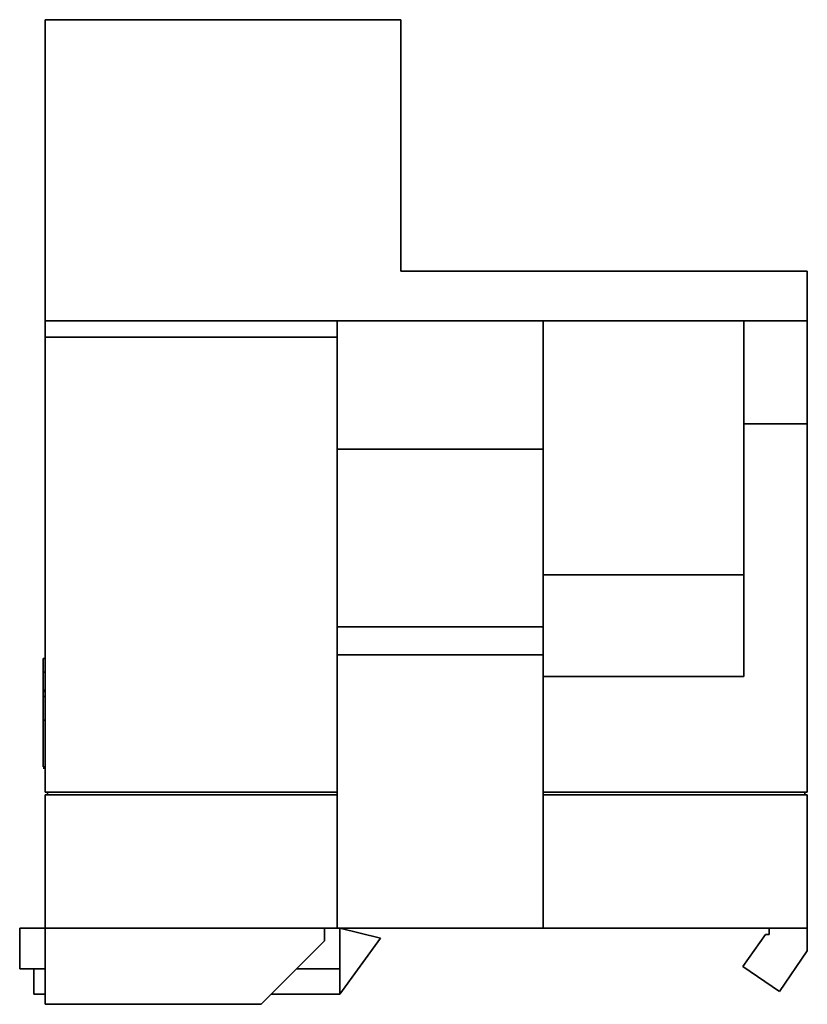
# Paper-space layout 'Blatt1' of a CAD drawing. Header units: millimetres. Extents: x 5 to 589, y 4 to 401.
# Tile 6 of 8: x 81 to 143, y 251 to 329. Entities that reach past the tile are written whole.
import ezdxf

# ---------------------------------------------------------------- set-up
doc = ezdxf.new("R2010")
doc.units = ezdxf.units.MM

psp = doc.layouts.new('Blatt1')

# ---------------------------------------------------------------- linework, layer by layer
at = {"color": 7, "linetype": 'Continuous', "lineweight": 35}
for p, q in [((82.986, 328.645), (110.986, 328.645)), ((82.986, 304.945), (82.986, 328.645)), ((110.986, 308.845), (110.986, 328.645)), ((82.986, 315.761), (82.973, 315.761)), ((142.986, 308.845), (110.986, 308.845)), ((142.986, 308.845), (142.986, 304.945)), ((82.986, 303.645), (82.986, 304.945)), ((82.986, 304.945), (105.986, 304.945)), ((105.986, 303.645), (105.986, 304.945)), ((137.986, 304.945), (105.986, 304.945)), ((122.186, 304.945), (122.186, 284.945)), ((142.986, 304.945), (137.986, 304.945)), ((137.986, 296.845), (137.986, 304.945)), ((142.986, 304.945), (142.986, 296.845)), ((82.986, 267.845), (82.986, 303.645)), ((82.986, 303.645), (105.986, 303.645)), ((105.986, 267.845), (105.986, 303.645)), ((137.986, 296.845), (142.986, 296.845)), ((137.986, 276.945), (137.986, 296.845)), ((142.986, 296.845), (142.986, 267.845)), ((122.186, 294.845), (105.986, 294.845)), ((137.986, 284.945), (122.186, 284.945)), ((122.186, 276.945), (122.186, 284.945)), ((105.986, 280.845), (122.186, 280.845)), ((82.826, 277.298), (82.826, 278.351)), ((82.826, 278.351), (82.986, 278.351)), ((122.186, 278.645), (105.986, 278.645)), ((82.826, 277.298), (82.986, 277.298)), ((82.826, 275.765), (82.826, 277.298)), ((122.186, 276.945), (122.186, 267.845)), ((122.186, 276.945), (137.986, 276.945)), ((82.826, 275.879), (82.986, 275.879)), ((82.826, 275.765), (82.986, 275.765)), ((82.826, 275.364), (82.986, 275.364)), ((82.826, 273.499), (82.986, 273.499)), ((82.826, 269.848), (82.826, 273.499)), ((82.826, 269.848), (82.986, 269.848)), ((82.826, 269.734), (82.986, 269.734)), ((105.986, 267.845), (82.986, 267.845)), ((82.986, 257.145), (82.986, 267.645)), ((105.986, 267.645), (82.986, 267.645)), ((83.186, 267.845), (83.186, 267.645)), ((105.986, 267.645), (105.986, 267.845)), ((105.986, 257.145), (105.986, 267.645)), ((142.986, 267.845), (122.186, 267.845)), ((122.186, 267.645), (122.186, 267.845)), ((122.186, 267.645), (122.186, 257.145)), ((122.186, 267.645), (142.986, 267.645)), ((142.786, 267.845), (142.786, 267.645)), ((142.986, 267.645), (142.986, 257.145)), ((80.986, 257.145), (80.986, 253.945)), ((82.986, 257.145), (80.986, 257.145)), ((105.986, 257.145), (82.986, 257.145)), ((82.986, 251.145), (82.986, 257.145)), ((104.986, 256.145), (104.986, 257.145)), ((122.186, 257.145), (105.986, 257.145)), ((106.186, 257.145), (106.186, 253.945)), ((106.186, 257.145), (109.386, 256.345)), ((142.986, 257.145), (122.186, 257.145)), ((137.902, 254.127), (139.687, 256.645)), ((139.687, 256.645), (139.986, 256.645)), ((139.986, 256.645), (139.986, 257.145)), ((142.986, 257.145), (142.986, 255.345)), ((99.986, 251.145), (104.986, 256.145)), ((106.186, 251.945), (109.386, 256.345)), ((142.986, 255.345), (140.786, 252.145)), ((82.986, 253.945), (80.986, 253.945)), ((82.089, 253.945), (82.089, 251.945)), ((106.186, 253.945), (102.786, 253.945)), ((106.186, 253.945), (106.186, 251.945)), ((140.786, 252.145), (137.902, 254.127)), ((82.986, 251.945), (82.089, 251.945)), ((106.186, 251.945), (100.786, 251.945)), ((99.986, 251.145), (82.986, 251.145))]:
    psp.add_line(p, q, dxfattribs=at)
for points, knots in [([(82.826, 275.364), (82.826, 275.48), (82.826, 275.734), (82.826, 275.869), (82.826, 275.875), (82.826, 275.879)], [0, 0, 0, 0, 0.220698, 0.485507, 1, 1, 1, 1]), ([(82.826, 273.499), (82.826, 273.74), (82.826, 274.163), (82.826, 274.715), (82.826, 275.112), (82.826, 275.281), (82.826, 275.364)], [0, 0, 0, 0, 0.365595, 0.642301, 0.824134, 1, 1, 1, 1])]:
    psp.add_open_spline(points, degree=3, knots=knots, dxfattribs=at)

doc.saveas('drawing.dxf')
